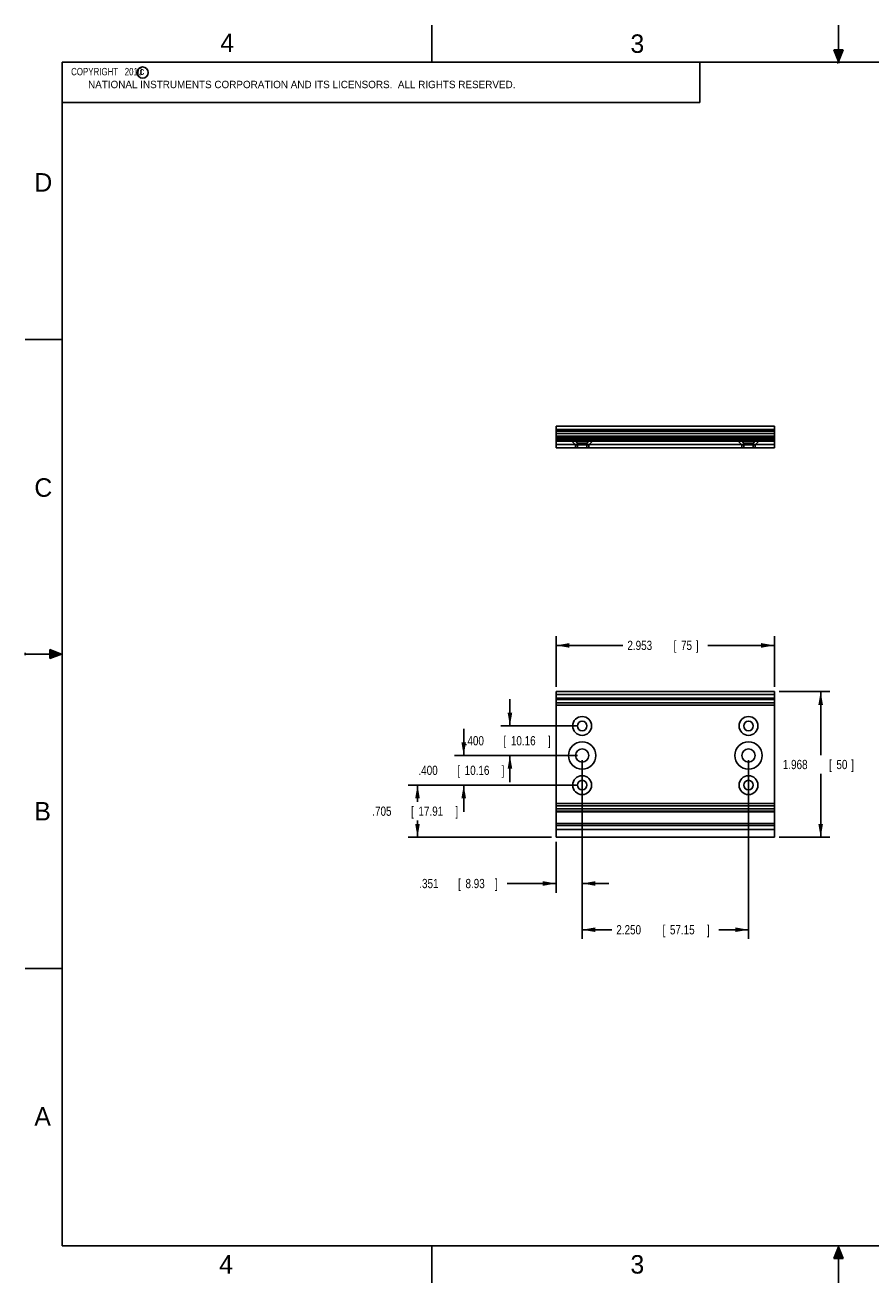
# Model space of a CAD drawing. Header units: inches. Extents: x 0 to 22, y 0 to 17.
# Tile 1 of 9: x 0 to 11.4, y 0 to 17. Entities that reach past the tile are written whole.
import ezdxf

# ---------------------------------------------------------------- set-up
doc = ezdxf.new("R2010")
doc.units = ezdxf.units.IN
doc.header["$LTSCALE"] = 1.21
doc.header["$MEASUREMENT"] = 0
doc.layers.get('0').update_dxf_attribs({"linetype": 'CONTINUOUS'})
doc.layers.add('DIMENSIONS', color=7, linetype='CONTINUOUS')
doc.styles.get("Standard").update_dxf_attribs({"font": 'txt', "width": 0.8})
doc.dimstyles.new('DIMSTYLE_1', dxfattribs={"dimtxt": 0.125, "dimasz": 0.18, "dimexe": 0.18, "dimexo": 0.0625, "dimgap": 0.09, "dimtad": 0, "dimtih": 1, "dimtoh": 1, "dimdec": 3, "dimzin": 4, "dimdsep": 46, "dimtxsty": 'STANDARD', "dimblk": '_FILLED', "dimblk1": '_FILLED', "dimblk2": '_FILLED', "dimcen": 0.09, "dimadec": 0, "dimazin": 0, "dimtp": 0.01, "dimtm": 0.01, "dimtfac": 1, "dimtdec": 3, "dimtofl": 0, "dimtmove": 0, "dimatfit": 3, "dimldrblk": '_FILLED', "dimfxl": 1, "dimtolj": 1, "dimtzin": 4, "dimarcsym": 0})

# ---------------------------------------------------------------- blocks, each defined once
blk = doc.blocks.new('_FILLED')
at = {"color": 0, "linetype": 'BYBLOCK'}
blk.add_solid([(0, 0), (-1, 0.174), (-1, -0.174)], dxfattribs=at)
blk = doc.blocks.new('*D0')
at = {"layer": 'DIMENSIONS', "color": 2, "linetype": 'CONTINUOUS'}
for p, q in [((7.182, 8.054), (7.182, 8.741)), ((10.135, 8.054), (10.135, 8.741)), ((7.182, 8.616), (8.084, 8.616)), ((10.135, 8.616), (9.234, 8.616))]:
    blk.add_line(p, q, dxfattribs=at)
at = {"layer": 'DIMENSIONS', "color": 2, "linetype": 'CONTINUOUS', "xscale": 0.18, "yscale": 0.18, "zscale": 0.18, "rotation": 180}
blk.add_blockref('_FILLED', (7.182, 8.616), dxfattribs=at)
at = {"layer": 'DIMENSIONS', "color": 2, "linetype": 'CONTINUOUS', "xscale": 0.18, "yscale": 0.18, "zscale": 0.18}
blk.add_blockref('_FILLED', (10.135, 8.616), dxfattribs=at)
at = {"layer": 'DIMENSIONS', "color": 2, "linetype": 'CONTINUOUS', "width": 0.8}
for s, p in [('2.953', (8.146, 8.554)), ('[', (8.771, 8.554)), ('75', (8.871, 8.554)), (']', (9.071, 8.554))]:
    blk.add_text(s, height=0.125, dxfattribs=at).set_placement(p)
blk = doc.blocks.new('*D1')
at = {"layer": 'DIMENSIONS', "color": 2, "linetype": 'CONTINUOUS'}
for p, q in [((10.198, 7.991), (10.885, 7.991)), ((10.76, 7.991), (10.76, 7.132)), ((10.76, 6.023), (10.76, 6.882)), ((10.198, 6.023), (10.885, 6.023))]:
    blk.add_line(p, q, dxfattribs=at)
at = {"layer": 'DIMENSIONS', "color": 2, "linetype": 'CONTINUOUS', "xscale": 0.18, "yscale": 0.18, "zscale": 0.18}
for p, rotation in [((10.76, 7.991), 90), ((10.76, 6.023), 270)]:
    blk.add_blockref('_FILLED', p, dxfattribs=dict(at, rotation=rotation))
at = {"layer": 'DIMENSIONS', "color": 2, "linetype": 'CONTINUOUS', "width": 0.8}
for s, p in [('1.968', (10.248, 6.944)), ('[', (10.873, 6.944)), ('50', (10.973, 6.944)), (']', (11.173, 6.944))]:
    blk.add_text(s, height=0.125, dxfattribs=at).set_placement(p)
blk = doc.blocks.new('*D3')
at = {"layer": 'DIMENSIONS', "color": 2, "linetype": 'CONTINUOUS'}
for p, q in [((7.534, 7.065), (7.534, 5.273)), ((7.182, 5.96), (7.182, 5.273)), ((7.182, 5.398), (6.519, 5.398)), ((7.534, 5.398), (7.894, 5.398))]:
    blk.add_line(p, q, dxfattribs=at)
at = {"layer": 'DIMENSIONS', "color": 2, "linetype": 'CONTINUOUS', "xscale": 0.18, "yscale": 0.18, "zscale": 0.18}
blk.add_blockref('_FILLED', (7.182, 5.398), dxfattribs=at)
at = {"layer": 'DIMENSIONS', "color": 2, "linetype": 'CONTINUOUS', "xscale": 0.18, "yscale": 0.18, "zscale": 0.18, "rotation": 180}
blk.add_blockref('_FILLED', (7.534, 5.398), dxfattribs=at)
at = {"layer": 'DIMENSIONS', "color": 2, "linetype": 'CONTINUOUS', "width": 0.8}
for s, p in [('.351', (5.331, 5.335)), ('[', (5.856, 5.335)), ('8.93', (5.956, 5.335)), (']', (6.356, 5.335))]:
    blk.add_text(s, height=0.125, dxfattribs=at).set_placement(p)
blk = doc.blocks.new('*D4')
at = {"layer": 'DIMENSIONS', "color": 2, "linetype": 'CONTINUOUS'}
for p, q in [((7.534, 7.065), (7.534, 4.648)), ((9.784, 7.065), (9.784, 4.648)), ((7.534, 4.773), (7.934, 4.773)), ((9.784, 4.773), (9.384, 4.773))]:
    blk.add_line(p, q, dxfattribs=at)
at = {"layer": 'DIMENSIONS', "color": 2, "linetype": 'CONTINUOUS', "xscale": 0.18, "yscale": 0.18, "zscale": 0.18, "rotation": 180}
blk.add_blockref('_FILLED', (7.534, 4.773), dxfattribs=at)
at = {"layer": 'DIMENSIONS', "color": 2, "linetype": 'CONTINUOUS', "xscale": 0.18, "yscale": 0.18, "zscale": 0.18}
blk.add_blockref('_FILLED', (9.784, 4.773), dxfattribs=at)
at = {"layer": 'DIMENSIONS', "color": 2, "linetype": 'CONTINUOUS', "width": 0.8}
for s, p in [('2.250', (7.996, 4.71)), ('[', (8.621, 4.71)), ('57.15', (8.721, 4.71)), (']', (9.221, 4.71))]:
    blk.add_text(s, height=0.125, dxfattribs=at).set_placement(p)
blk = doc.blocks.new('*D5')
at = {"layer": 'DIMENSIONS', "color": 2, "linetype": 'CONTINUOUS'}
for p, q in [((7.471, 6.728), (5.182, 6.728)), ((5.307, 6.728), (5.307, 6.5)), ((5.307, 6.023), (5.307, 6.25)), ((7.12, 6.023), (5.182, 6.023))]:
    blk.add_line(p, q, dxfattribs=at)
at = {"layer": 'DIMENSIONS', "color": 2, "linetype": 'CONTINUOUS', "xscale": 0.18, "yscale": 0.18, "zscale": 0.18}
for p, rotation in [((5.307, 6.728), 90), ((5.307, 6.023), 270)]:
    blk.add_blockref('_FILLED', p, dxfattribs=dict(at, rotation=rotation))
at = {"layer": 'DIMENSIONS', "color": 2, "linetype": 'CONTINUOUS', "width": 0.8}
for s, p in [('.705', (4.695, 6.313)), ('[', (5.22, 6.313)), ('17.91', (5.32, 6.313)), (']', (5.82, 6.313))]:
    blk.add_text(s, height=0.125, dxfattribs=at).set_placement(p)
blk = doc.blocks.new('*D6')
at = {"layer": 'DIMENSIONS', "color": 2, "linetype": 'CONTINUOUS'}
for p, q in [((5.932, 7.128), (5.932, 7.488)), ((7.471, 7.128), (5.807, 7.128)), ((7.471, 6.728), (5.807, 6.728)), ((5.932, 6.728), (5.932, 6.368))]:
    blk.add_line(p, q, dxfattribs=at)
at = {"layer": 'DIMENSIONS', "color": 2, "linetype": 'CONTINUOUS', "xscale": 0.18, "yscale": 0.18, "zscale": 0.18}
for p, rotation in [((5.932, 7.128), 270), ((5.932, 6.728), 90)]:
    blk.add_blockref('_FILLED', p, dxfattribs=dict(at, rotation=rotation))
at = {"layer": 'DIMENSIONS', "color": 2, "linetype": 'CONTINUOUS', "width": 0.8}
for s, p in [('.400', (5.32, 6.865)), ('[', (5.845, 6.865)), ('10.16', (5.945, 6.865)), (']', (6.445, 6.865))]:
    blk.add_text(s, height=0.125, dxfattribs=at).set_placement(p)
blk = doc.blocks.new('*D7')
at = {"layer": 'DIMENSIONS', "color": 2, "linetype": 'CONTINUOUS'}
for p, q in [((6.557, 7.528), (6.557, 7.888)), ((7.471, 7.528), (6.432, 7.528)), ((7.471, 7.128), (6.432, 7.128)), ((6.557, 7.128), (6.557, 6.768))]:
    blk.add_line(p, q, dxfattribs=at)
at = {"layer": 'DIMENSIONS', "color": 2, "linetype": 'CONTINUOUS', "xscale": 0.18, "yscale": 0.18, "zscale": 0.18}
for p, rotation in [((6.557, 7.528), 270), ((6.557, 7.128), 90)]:
    blk.add_blockref('_FILLED', p, dxfattribs=dict(at, rotation=rotation))
at = {"layer": 'DIMENSIONS', "color": 2, "linetype": 'CONTINUOUS', "width": 0.8}
for s, p in [('.400', (5.945, 7.265)), ('[', (6.47, 7.265)), ('10.16', (6.57, 7.265)), (']', (7.07, 7.265))]:
    blk.add_text(s, height=0.125, dxfattribs=at).set_placement(p)

msp = doc.modelspace()

# ---------------------------------------------------------------- hatches: boundary and pattern name
at = {"linetype": 'CONTINUOUS'}
for points in [[(11, 16.51), (10.9375, 16.6663), (11.0625, 16.6663)], [(0.3337, 8.5625), (0.49, 8.5), (0.3337, 8.4375)], [(10.9375, 0.3287), (11, 0.485), (11.0625, 0.3287)]]:
    msp.add_hatch(color=2, dxfattribs=at).paths.add_polyline_path(points)

# ---------------------------------------------------------------- linework, layer by layer
at = {"color": 2, "linetype": 'CONTINUOUS'}
for p, q in [((5.5, 16.5), (5.5, 17)), ((11, 16.485), (11, 17)), ((11, 16.51), (10.9375, 16.6663)), ((10.9375, 16.6663), (11.0625, 16.6663)), ((11.0625, 16.6663), (11, 16.51)), ((0.4999, 16.5), (9.1249, 16.5)), ((0.4999, 16.5), (0.4999, 15.9531)), ((9.1249, 16.5), (9.1249, 15.9531)), ((11.015, 16.515), (10.985, 16.485)), ((10.985, 16.485), (11, 16.515)), ((11, 16.485), (11.015, 16.515)), ((0.4999, 15.9531), (9.1249, 15.9531)), ((0, 12.75), (0.5, 12.75)), ((0, 8.515), (0, 8.485)), ((0.3337, 8.4375), (0.3337, 8.5625)), ((0.3337, 8.5625), (0.49, 8.5)), ((0.49, 8.5), (0, 8.5)), ((0.49, 8.5), (0.3337, 8.4375)), ((0, 4.25), (0.5, 4.25)), ((5.5, 0), (5.5, 0.5)), ((10.9375, 0.3287), (11, 0.485)), ((11, 0.485), (11.0625, 0.3287)), ((11, 0), (11, 0.485)), ((11.0625, 0.3287), (10.9375, 0.3287))]:
    msp.add_line(p, q, dxfattribs=at)
at = {"color": 7, "linetype": 'CONTINUOUS'}
for p, q in [((7.1824, 11.285), (7.1824, 11.58)), ((10.1352, 11.58), (7.1824, 11.58)), ((7.1824, 11.5795), (10.1352, 11.5795)), ((10.1352, 11.58), (10.1352, 11.285)), ((10.1352, 11.535), (7.1824, 11.535)), ((7.1824, 11.532), (10.1352, 11.532)), ((7.1824, 11.51), (10.1352, 11.51)), ((7.1824, 11.48), (10.1352, 11.48)), ((10.1352, 11.4454), (7.1824, 11.4454)), ((7.1824, 11.4375), (10.1352, 11.4375)), ((10.1352, 11.4228), (7.1824, 11.4228)), ((7.1824, 11.41), (10.1352, 11.41)), ((7.4453, 11.3263), (7.3488, 11.4228)), ((7.4688, 11.3509), (7.4063, 11.4228)), ((7.5988, 11.3509), (7.6613, 11.4228)), ((7.6223, 11.3263), (7.7188, 11.4228)), ((9.6953, 11.3263), (9.5988, 11.4228)), ((9.7188, 11.3509), (9.6563, 11.4228)), ((9.8488, 11.3509), (9.9113, 11.4228)), ((9.8723, 11.3263), (9.9688, 11.4228)), ((7.1824, 11.388), (10.1352, 11.388)), ((10.1352, 11.3778), (7.1824, 11.3778)), ((7.1824, 11.333), (10.1352, 11.333)), ((10.1352, 11.285), (7.1824, 11.285)), ((7.4453, 11.285), (7.4453, 11.3263)), ((7.4453, 11.3263), (7.6223, 11.3263)), ((7.4688, 11.285), (7.4688, 11.3509)), ((7.5988, 11.3509), (7.4688, 11.3509)), ((7.5988, 11.285), (7.5988, 11.3509)), ((7.6223, 11.285), (7.6223, 11.3263)), ((9.6953, 11.3263), (9.8723, 11.3263)), ((9.6953, 11.285), (9.6953, 11.3263)), ((9.8488, 11.3509), (9.7188, 11.3509)), ((9.7188, 11.285), (9.7188, 11.3509)), ((9.8488, 11.285), (9.8488, 11.3509)), ((9.8723, 11.285), (9.8723, 11.3263)), ((7.1824, 6.0226), (7.1824, 7.9911)), ((10.1352, 7.9911), (7.1824, 7.9911)), ((10.1352, 6.0226), (10.1352, 7.9911)), ((10.1352, 7.9511), (7.1824, 7.9511)), ((10.1352, 7.9011), (7.1824, 7.9011)), ((7.1824, 7.8909), (10.1352, 7.8909)), ((10.1352, 7.883), (7.1824, 7.883)), ((7.1824, 7.8414), (10.1352, 7.8414)), ((10.1352, 7.8066), (7.1824, 7.8066)), ((10.1352, 6.4776), (7.1824, 6.4776)), ((7.1824, 6.4476), (10.1352, 6.4476)), ((10.1352, 6.4076), (7.1824, 6.4076)), ((7.1824, 6.3776), (10.1352, 6.3776)), ((7.1824, 6.3676), (10.1352, 6.3676)), ((7.1824, 6.2096), (10.1352, 6.2096)), ((7.1824, 6.1799), (10.1352, 6.1799)), ((7.1824, 6.1276), (10.1352, 6.1276)), ((10.1352, 6.0226), (7.1824, 6.0226))]:
    msp.add_line(p, q, dxfattribs=at)
at = {"color": 7, "linetype": 'CONTINUOUS', "const_width": 0.02}
for points in [[(0.5, 16.5), (0.5, 0.5)], [(21.5, 16.5), (0.5, 16.5)], [(0.5, 0.5), (21.5, 0.5)]]:
    msp.add_lwpolyline(points, dxfattribs=at)
at = {"color": 2, "linetype": 'CONTINUOUS'}
msp.add_circle((1.5893, 16.359), 0.0754, dxfattribs=at)
at = {"color": 7, "linetype": 'CONTINUOUS'}
for centre, radius in [((7.5338, 7.5276), 0.1275), ((9.7838, 7.5276), 0.1275), ((7.5338, 7.5276), 0.065), ((9.7838, 7.5276), 0.065), ((7.5338, 7.1276), 0.185), ((9.7838, 7.1276), 0.185), ((7.5338, 7.1276), 0.0885), ((9.7838, 7.1276), 0.0885), ((7.5338, 6.7276), 0.1275), ((9.7838, 6.7276), 0.1275), ((7.5338, 6.7276), 0.065), ((9.7838, 6.7276), 0.065)]:
    msp.add_circle(centre, radius, dxfattribs=at)

# ---------------------------------------------------------------- texts
at = {"color": 2, "linetype": 'CONTINUOUS'}
for s, height, p in [('4', 0.25, (2.64, 16.6369)), ('3', 0.25, (8.1875, 16.625)), ('c', 0.1, (1.5463, 16.328)), ('NATIONAL INSTRUMENTS CORPORATION AND ITS LICENSORS.  ALL RIGHTS RESERVED.', 0.1, (0.851, 16.1482)), ('D', 0.25, (0.125, 14.75)), ('C', 0.25, (0.125, 10.625)), ('B', 0.25, (0.125, 6.25)), ('A', 0.25, (0.125, 2.125)), ('4', 0.25, (2.625, 0.125)), ('3', 0.25, (8.1875, 0.125))]:
    msp.add_text(s, height=height, dxfattribs=at).set_placement(p)
at = {"color": 2, "linetype": 'CONTINUOUS', "insert": (0.5624, 16.4219), "char_height": 0.1, "width": 1.44, "attachment_point": 1}
msp.add_mtext('  COPYRIGHT   2010', dxfattribs=at)

# ---------------------------------------------------------------- dimensions: what is measured, and where the dimension line sits
at = {"layer": 'DIMENSIONS', "color": 2, "linetype": 'CONTINUOUS'}
for base, p1, p2, picture, middle in [((10.1352, 8.6161), (7.1824, 8.0536), (10.1352, 8.0536), '*D0', (8.6588, 8.6161)), ((7.5338, 5.3976), (7.1824, 5.9601), (7.5338, 7.0651), '*D3', (5.8939, 5.3976)), ((9.7838, 4.7726), (7.5338, 7.0651), (9.7838, 7.0651), '*D4', (8.6588, 4.7726))]:
    dim = msp.add_linear_dim(base=base, p1=p1, p2=p2, dimstyle='DIMSTYLE_1', dxfattribs=at)
    dim.commit()
    dim.dimension.update_dxf_attribs({"geometry": picture, "text_midpoint": middle, "dimtype": 160})
for base, p1, p2, angle, picture, middle in [((10.760162, 6.022628), (10.197662, 7.991126), (10.197662, 6.022628), 270, '*D1', (10.760162, 7.006877)), ((6.5574, 7.5276), (7.4713, 7.1276), (7.4713, 7.5276), 90, '*D7', (6.5574, 7.3276)), ((5.9324, 7.1276), (7.4713, 6.7276), (7.4713, 7.1276), 90, '*D6', (5.9324, 6.9276)), ((5.3074, 6.7276), (7.1199, 6.0226), (7.4713, 6.7276), 90, '*D5', (5.3074, 6.3751))]:
    dim = msp.add_linear_dim(base=base, p1=p1, p2=p2, angle=angle, dimstyle='DIMSTYLE_1', dxfattribs=at)
    dim.commit()
    dim.dimension.update_dxf_attribs({"geometry": picture, "text_midpoint": middle, "dimtype": 160})

doc.saveas('drawing.dxf')
